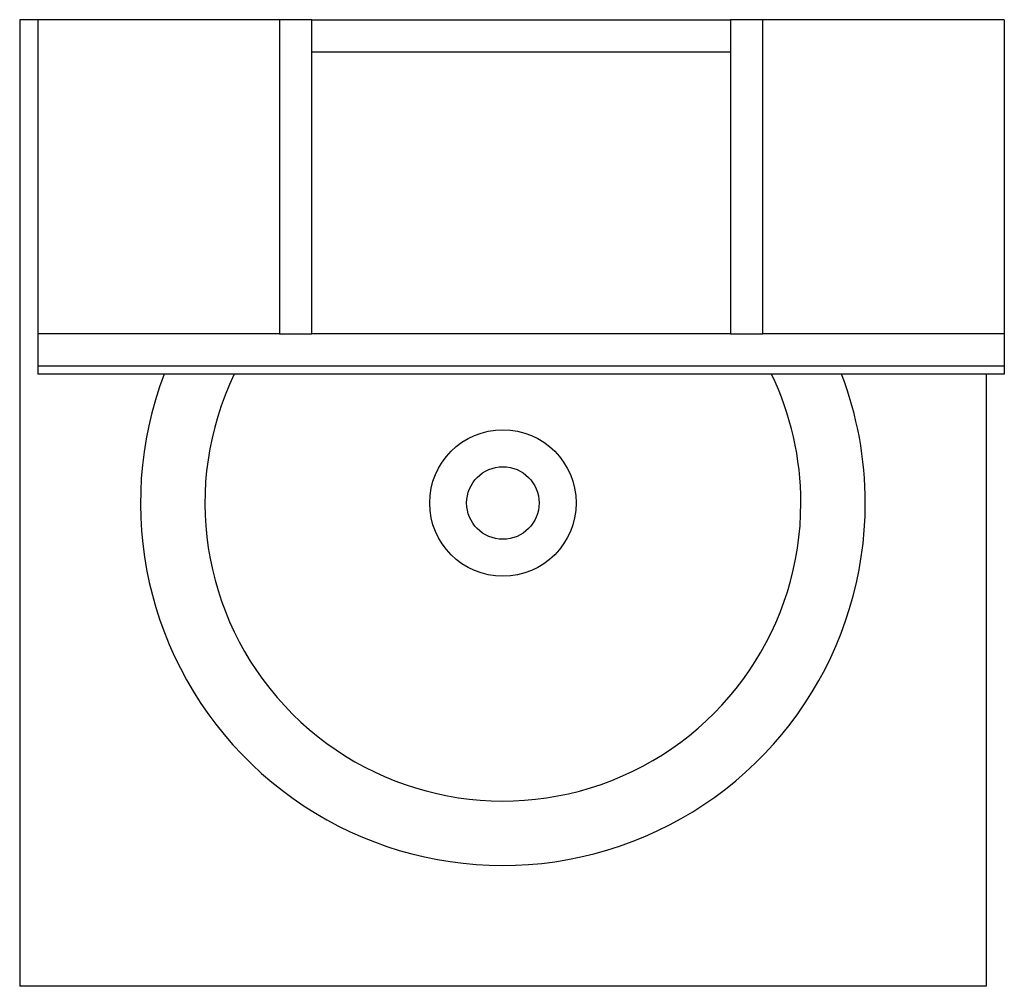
# Model space of a CAD drawing. Header units: millimetres. Extents: x -0.311 to 0.3, y -0.6 to 0.
import ezdxf

# ---------------------------------------------------------------- set-up
doc = ezdxf.new("R2010")
doc.units = ezdxf.units.MM
doc.layers.add('BLOCKS', color=3, linetype='Continuous')

msp = doc.modelspace()

# ---------------------------------------------------------------- linework, layer by layer
at = {"layer": 'BLOCKS', "linetype": 'Continuous'}
for p, q in [((-0.3113, 0), (-0.3113, -0.6)), ((-0.3, 0), (-0.3113, 0)), ((-0.15, 0), (-0.3, 0)), ((-0.3, 0), (-0.3, -0.195)), ((-0.15, 0), (-0.15, -0.195)), ((-0.13, 0), (-0.15, 0)), ((-0.13, -0.195), (-0.13, 0)), ((-0.13, 0), (0.13, 0)), ((0.13, 0), (0.13, -0.195)), ((0.15, 0), (0.13, 0)), ((0.15, -0.195), (0.15, 0)), ((0.3, 0), (0.15, 0)), ((0.3, 0), (0.3, -0.195)), ((-0.13, -0.02), (0.13, -0.02)), ((-0.15, -0.195), (-0.3, -0.195)), ((-0.3, -0.195), (-0.3, -0.215)), ((-0.15, -0.195), (-0.13, -0.195)), ((0.13, -0.195), (-0.13, -0.195)), ((0.13, -0.195), (0.15, -0.195)), ((0.3, -0.195), (0.15, -0.195)), ((0.3, -0.195), (0.3, -0.215)), ((0.3, -0.215), (-0.3, -0.215)), ((-0.3, -0.215), (-0.3, -0.22)), ((0.3, -0.22), (-0.3, -0.22)), ((0.2887, -0.22), (0.2887, -0.6)), ((0.3, -0.215), (0.3, -0.22)), ((0.2887, -0.6), (-0.3113, -0.6))]:
    msp.add_line(p, q, dxfattribs=at)
for radius in [0.04546, 0.0225]:
    msp.add_circle((-0.0113, -0.3), radius, dxfattribs=at)
for radius, start, end in [(0.225, 159.1725, 0), (0.185, 154.37797, 0), (0.185, 0, 25.62203), (0.225, 0, 20.8275)]:
    msp.add_arc((-0.0113, -0.3), radius, start, end, dxfattribs=at)

doc.saveas('drawing.dxf')
